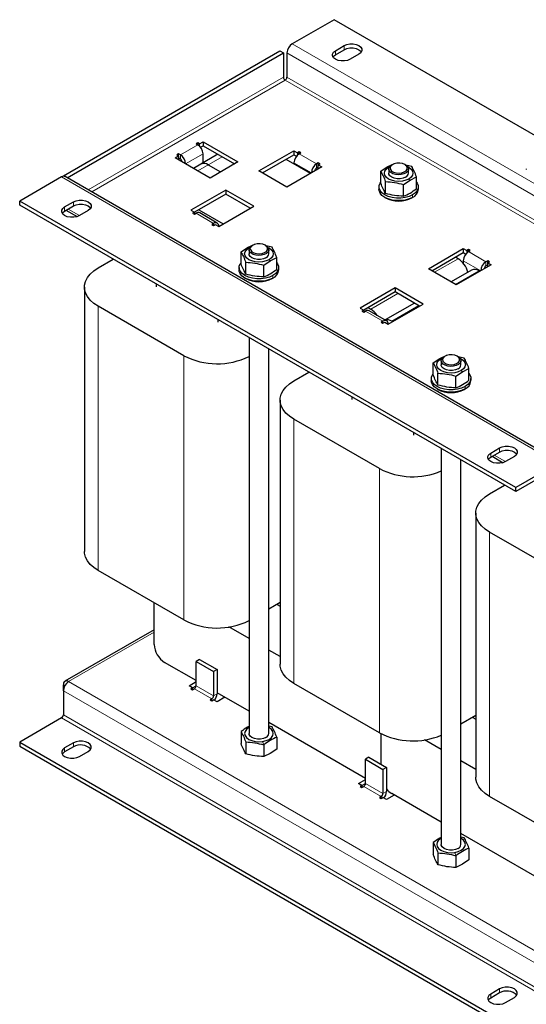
# Model space of a CAD drawing. Header units: millimetres. Extents: x 5 to 418, y 2 to 292.
# Tile 12 of 14: x 305 to 360, y 60 to 166. Entities that reach past the tile are written whole.
import ezdxf

# ---------------------------------------------------------------- set-up
doc = ezdxf.new("R2010")
doc.units = ezdxf.units.MM

msp = doc.modelspace()

# ---------------------------------------------------------------- linework, layer by layer
at = {"color": 7, "linetype": 'Continuous', "lineweight": 25}
for p, q in [((339.3484, 166.1128), (334.8229, 163.5003)), ((392.9, 135.1982), (339.3484, 166.1128)), ((310.1213, 149.2403), (333.503, 162.7382)), ((333.503, 162.7382), (333.8801, 162.5205)), ((339.4898, 162.7656), (340.4326, 163.3098)), ((339.4898, 162.3301), (340.4326, 162.8743)), ((310.5443, 149.049), (333.8801, 162.5205)), ((333.8801, 162.5205), (333.8801, 159.9076)), ((334.2572, 162.5205), (334.2572, 159.9076)), ((342.0354, 162.3846), (341.0926, 161.8403)), ((324.6406, 152.832), (324.452, 152.7232)), ((324.452, 152.7232), (324.6406, 152.6143)), ((324.8291, 152.7232), (324.6406, 152.832)), ((324.6406, 152.6143), (324.6406, 152.832)), ((324.8291, 152.7232), (325.2063, 152.9409)), ((324.8291, 152.4681), (324.8291, 152.7232)), ((324.9351, 152.3488), (325.2063, 152.5054)), ((325.2063, 152.9409), (328.9775, 150.7638)), ((325.2063, 152.9409), (325.2063, 152.5054)), ((325.2063, 152.5054), (328.6003, 150.546)), ((322.1893, 151.1992), (322.5664, 151.4169)), ((325.9605, 149.0221), (322.1893, 151.1992)), ((322.5664, 151.6346), (322.3778, 151.5258)), ((322.3778, 151.5258), (322.5664, 151.4169)), ((322.755, 151.5258), (322.5664, 151.6346)), ((322.5664, 151.4169), (322.5664, 151.6346)), ((322.5664, 151.4169), (322.5664, 150.9815)), ((322.5664, 151.1991), (322.755, 151.0903)), ((326.8119, 151.5785), (324.1721, 150.0546)), ((325.2063, 150.6516), (325.2063, 151.6345)), ((331.2402, 149.7841), (335.0115, 151.9612)), ((331.6174, 149.5664), (335.0115, 151.5257)), ((336.8028, 149.5119), (334.163, 151.0359)), ((335.0115, 151.9612), (335.3886, 151.7435)), ((335.0115, 151.9612), (335.0115, 151.5257)), ((335.0115, 151.5257), (335.2827, 151.3691)), ((335.5772, 151.8523), (335.3886, 151.7435)), ((335.3886, 151.7435), (335.3886, 151.4884)), ((335.7657, 151.7435), (335.5772, 151.8523)), ((335.5772, 151.6346), (335.5772, 151.8523)), ((335.5772, 151.6346), (335.7657, 151.7435)), ((325.772, 150.4372), (327.0918, 149.6752)), ((328.9775, 150.7638), (325.9605, 149.0221)), ((338.0285, 150.2195), (334.2572, 148.0424)), ((335.0115, 150.6548), (335.0115, 150.546)), ((337.6513, 150.6549), (337.4628, 150.5461)), ((337.4628, 150.1106), (337.6513, 150.2194)), ((337.8399, 150.5461), (337.6513, 150.6549)), ((337.6513, 150.4372), (337.6513, 150.6549)), ((337.6513, 150.4372), (337.8399, 150.5461)), ((337.6513, 150.4372), (338.0285, 150.2195)), ((337.6513, 150.0018), (337.6513, 150.4372)), ((344.3919, 149.7445), (345.0995, 150.2116)), ((345.0995, 150.2116), (345.8072, 150.5615)), ((345.2315, 150.1763), (345.3601, 150.2426)), ((345.2585, 149.9804), (345.2585, 149.5449)), ((345.6651, 150.4702), (345.5708, 150.4158)), ((345.8805, 150.5546), (345.8072, 150.5615)), ((347.0796, 150.4158), (346.9853, 150.4702)), ((347.7405, 150.2624), (347.0963, 150.4012)), ((347.3919, 149.5449), (347.3919, 149.9804)), ((360.1064, 150.0156), (360.1064, 149.9479)), ((309.9328, 149.1315), (305.4073, 146.519)), ((310.1213, 149.203), (310.1213, 149.2403)), ((310.1213, 149.2403), (310.1764, 149.2085)), ((363.8843, 118.2565), (310.3327, 149.1711)), ((334.2572, 148.0424), (331.2402, 149.7841)), ((344.3919, 148.4628), (344.3919, 149.7445)), ((347.5508, 148.7965), (348.2585, 149.1464)), ((348.2585, 147.8647), (348.2585, 149.1464)), ((344.1919, 148.0643), (344.1919, 147.803)), ((344.9099, 147.3468), (344.9099, 148.6284)), ((346.8432, 148.3293), (347.5508, 148.7965)), ((346.8432, 147.0477), (346.8432, 148.3293)), ((348.4585, 147.803), (348.4585, 148.0643)), ((327.6576, 147.7159), (323.8863, 145.5388)), ((327.6576, 147.2804), (324.2635, 145.321)), ((330.6746, 145.9742), (327.6576, 147.7159)), ((327.6576, 147.7159), (327.6576, 147.2804)), ((330.2974, 145.7565), (327.6576, 147.2804)), ((344.8165, 146.9323), (344.8919, 146.8887)), ((347.7583, 146.8886), (347.8337, 146.9321)), ((358.9588, 115.6044), (305.4073, 146.519)), ((305.4073, 146.0835), (305.4073, 146.519)), ((358.9588, 115.1689), (305.4073, 146.0835)), ((310.2627, 145.8931), (311.2056, 146.4374)), ((310.2627, 145.4576), (311.2056, 146.0019)), ((326.9033, 143.7971), (330.6746, 145.9742)), ((310.4051, 145.5398), (311.5955, 144.8526)), ((312.8083, 145.5121), (311.8655, 144.9679)), ((323.8863, 145.5388), (324.2635, 145.3211)), ((324.2635, 145.3211), (324.0749, 145.2122)), ((324.0749, 145.2122), (324.2635, 145.1034)), ((324.2635, 145.3211), (324.2635, 145.1034)), ((324.2635, 145.1034), (324.452, 145.2122)), ((324.7349, 145.5931), (327.3747, 144.0692)), ((326.7376, 144.1633), (324.852, 145.2518)), ((326.3376, 144.1237), (326.1491, 144.0148)), ((326.1491, 144.0148), (326.3376, 143.906)), ((326.3376, 143.906), (326.5262, 144.0148)), ((326.5262, 144.0148), (326.9033, 143.7971)), ((329.307, 141.0361), (330.0146, 141.5033)), ((330.0146, 141.5033), (330.7222, 141.8531)), ((330.1466, 141.4679), (330.2751, 141.5343)), ((330.5802, 141.7619), (330.4859, 141.7074)), ((330.7956, 141.8462), (330.7222, 141.8531)), ((331.9946, 141.7074), (331.9003, 141.7619)), ((332.6555, 141.5541), (332.0113, 141.6928)), ((349.5307, 139.2252), (353.302, 141.4023)), ((353.302, 141.4023), (353.6791, 141.1846)), ((353.302, 141.4023), (353.302, 140.9668)), ((329.307, 139.7545), (329.307, 141.0361)), ((330.1736, 141.2721), (330.1736, 140.8366)), ((332.3069, 140.8366), (332.3069, 141.2721)), ((332.4659, 140.0882), (333.1735, 140.438)), ((333.1735, 139.1564), (333.1735, 140.438)), ((349.9079, 139.0075), (353.302, 140.9668)), ((352.7363, 140.3137), (352.4534, 140.477)), ((353.302, 140.9668), (353.5732, 140.8103)), ((353.8677, 141.2935), (353.6791, 141.1846)), ((353.6791, 141.1846), (353.6791, 140.9295)), ((354.0562, 141.1846), (353.8677, 141.2935)), ((353.8677, 141.0757), (353.8677, 141.2935)), ((353.8677, 141.0757), (354.0562, 141.1846)), ((313.8926, 139.3104), (315.5162, 140.2478)), ((329.1069, 139.3559), (329.1069, 139.0946)), ((329.825, 138.6384), (329.825, 139.92)), ((331.7583, 139.621), (332.4659, 140.0882)), ((331.7583, 138.3394), (331.7583, 139.621)), ((333.3736, 139.0946), (333.3736, 139.3559)), ((356.319, 139.6606), (352.5477, 137.4836)), ((353.302, 140.096), (353.302, 139.8121)), ((355.9418, 140.0961), (355.7533, 139.9872)), ((355.7533, 139.5517), (355.9418, 139.6606)), ((356.1304, 139.9872), (355.9418, 140.0961)), ((355.9418, 139.8783), (355.9418, 140.0961)), ((355.9418, 139.8783), (356.1304, 139.9872)), ((355.9418, 139.8783), (356.319, 139.6606)), ((355.9418, 139.4429), (355.9418, 139.8783)), ((329.7315, 138.2239), (329.8069, 138.1804)), ((332.6733, 138.1802), (332.7487, 138.2238)), ((352.5477, 137.4836), (349.5307, 139.2252)), ((354.1991, 139.0867), (351.9849, 137.8084)), ((355.0933, 138.9531), (354.999, 139.0074)), ((312.4086, 137.2422), (312.4086, 108.7177)), ((320.1528, 137.5711), (320.1528, 137.2857)), ((345.9481, 137.157), (342.1768, 134.9799)), ((348.9651, 135.4153), (345.9481, 137.157)), ((345.9481, 137.157), (345.9481, 136.7215)), ((345.9481, 136.7215), (342.554, 134.7621)), ((348.5879, 135.1976), (345.9481, 136.7215)), ((323.1321, 129.8401), (313.8926, 135.174)), ((343.0254, 135.0343), (343.3082, 134.871)), ((348.0251, 135.5225), (344.8653, 133.6984)), ((345.1938, 133.2382), (348.9651, 135.4153)), ((342.1768, 134.9799), (342.554, 134.7622)), ((342.554, 134.7622), (342.3654, 134.6533)), ((342.3654, 134.6533), (342.554, 134.5445)), ((342.554, 134.7622), (342.554, 134.5445)), ((342.554, 134.5445), (342.7425, 134.6533)), ((345.0281, 133.6044), (343.1425, 134.6929)), ((326.7902, 133.7395), (326.7902, 133.4541)), ((344.6281, 133.5648), (344.4396, 133.4559)), ((344.4396, 133.4559), (344.6281, 133.3471)), ((344.6281, 133.3471), (344.8167, 133.4559)), ((344.8167, 133.4559), (345.1938, 133.2382)), ((345.5709, 133.5647), (345.6652, 133.5103)), ((330.1736, 131.7863), (330.1736, 89.057)), ((332.3069, 89.057), (332.3069, 130.5547)), ((350.7564, 129.5293), (351.464, 129.8791)), ((351.322, 129.7879), (351.2277, 129.7334)), ((351.5374, 129.8722), (351.464, 129.8791)), ((352.7364, 129.7334), (352.6421, 129.7879)), ((353.3973, 129.5801), (352.7531, 129.7188)), ((350.0488, 129.0621), (350.7564, 129.5293)), ((350.0488, 127.7805), (350.0488, 129.0621)), ((350.8884, 129.4939), (351.0169, 129.5603)), ((350.9154, 129.2981), (350.9154, 128.8626)), ((353.0487, 128.8626), (353.0487, 129.2981)), ((335.0115, 127.1187), (336.6352, 128.0561)), ((350.5668, 126.6644), (350.5668, 127.9461)), ((352.5001, 127.647), (353.2077, 128.1142)), ((352.5001, 126.3654), (352.5001, 127.647)), ((353.2077, 128.1142), (353.9153, 128.464)), ((353.9153, 127.1824), (353.9153, 128.464)), ((349.8487, 127.3819), (349.8487, 127.1206)), ((354.1154, 127.1206), (354.1154, 127.3819)), ((350.4733, 126.2499), (350.5487, 126.2064)), ((353.4151, 126.2062), (353.4905, 126.2498)), ((333.5275, 125.0505), (333.5275, 96.526)), ((341.2717, 125.3794), (341.2717, 125.094)), ((344.251, 117.6484), (335.0115, 122.9823)), ((347.9091, 121.5478), (347.9091, 121.2624)), ((350.9154, 119.8123), (350.9154, 77.083)), ((356.2718, 119.3326), (357.2146, 119.8769)), ((356.2718, 118.8972), (357.2146, 119.4414)), ((353.0487, 77.083), (353.0487, 118.5807)), ((356.4142, 118.9793), (357.6046, 118.2921)), ((358.8174, 118.9517), (357.8746, 118.4074)), ((363.4843, 118.2169), (358.9588, 115.6044)), ((363.4843, 117.7814), (358.9588, 115.1689)), ((356.1304, 114.927), (357.7541, 115.8644)), ((358.9588, 115.1689), (358.9588, 115.6044)), ((354.6464, 112.8588), (354.6464, 84.3343)), ((365.3699, 105.4567), (356.1304, 110.7906)), ((323.1321, 101.3156), (313.8926, 106.6495)), ((319.9265, 98.6797), (319.9265, 103.1661)), ((333.5275, 103.1803), (332.3069, 102.4756)), ((333.2008, 102.9917), (333.5275, 102.8031)), ((319.9265, 100.2562), (310.287, 94.6915)), ((330.1736, 99.2965), (327.9955, 100.5539)), ((333.5275, 97.3604), (332.3069, 98.065)), ((324.8291, 97.0471), (324.452, 96.8294)), ((324.452, 94.2165), (324.452, 96.8294)), ((324.452, 96.8294), (326.3376, 95.7409)), ((324.8291, 97.0471), (326.7148, 95.9586)), ((324.452, 94.7607), (321.0579, 96.7201)), ((326.7148, 95.9586), (326.3376, 95.7409)), ((326.3376, 95.7409), (326.3376, 93.1279)), ((326.7148, 95.9586), (326.7148, 93.3456)), ((323.6978, 94.2164), (324.452, 94.6519)), ((310.1213, 93.6721), (310.1213, 94.3252)), ((310.1213, 93.6721), (310.1213, 91.0591)), ((324.0749, 93.9987), (323.6978, 94.2164)), ((324.0749, 93.9987), (323.8863, 93.8899)), ((323.8863, 93.8899), (324.0749, 93.781)), ((324.0749, 93.9987), (324.452, 94.2164)), ((324.0749, 93.9987), (324.0749, 93.781)), ((324.0749, 93.781), (324.2635, 93.8899)), ((344.251, 89.1239), (335.0115, 94.4578)), ((326.1491, 92.8013), (325.9605, 92.6925)), ((325.9605, 92.6925), (326.1491, 92.5836)), ((326.1491, 92.5836), (326.3376, 92.6925)), ((326.7148, 92.4748), (326.3376, 92.6925)), ((330.1736, 91.4577), (326.7148, 93.4545)), ((327.5633, 92.9646), (326.7148, 92.4748)), ((309.9328, 90.7325), (305.4073, 88.12)), ((354.6464, 90.9886), (353.0487, 90.0662)), ((354.3197, 90.8), (354.6464, 90.6114)), ((330.1736, 89.7036), (330.1466, 89.6883)), ((342.7425, 84.2018), (332.3069, 90.2262)), ((332.6555, 89.7745), (332.3069, 89.8496)), ((329.307, 89.2565), (329.307, 87.9749)), ((333.1735, 88.6584), (333.1735, 87.3768)), ((344.4396, 85.7263), (344.4396, 89.0205)), ((350.9154, 87.3225), (349.1144, 88.3622)), ((305.4073, 88.12), (358.9588, 57.2054)), ((305.4073, 88.12), (305.4073, 87.6845)), ((305.4073, 87.6845), (358.9588, 56.7699)), ((311.2056, 88.0384), (310.2627, 87.4941)), ((311.2056, 87.6029), (310.2627, 87.0586)), ((329.825, 88.1405), (329.825, 86.8588)), ((331.7583, 87.8414), (331.7583, 86.5598)), ((333.1735, 87.3768), (332.4659, 86.9096)), ((311.8655, 86.5689), (312.8083, 87.1131)), ((332.4659, 86.9096), (331.7583, 86.5598)), ((343.1196, 86.4882), (342.7425, 86.2705)), ((342.7425, 83.6576), (342.7425, 86.2705)), ((342.7425, 86.2705), (344.6281, 85.182)), ((343.1196, 86.4882), (345.0053, 85.3997)), ((345.0053, 85.3997), (344.6281, 85.182)), ((344.6281, 85.182), (344.6281, 82.5691)), ((345.0053, 85.3997), (345.0053, 82.7868)), ((354.6464, 85.1687), (353.0487, 86.091)), ((341.9883, 83.6576), (342.7425, 84.093)), ((342.3654, 83.4399), (341.9883, 83.6576)), ((342.3654, 83.4399), (342.1768, 83.331)), ((342.1768, 83.331), (342.3654, 83.2222)), ((342.3654, 83.4398), (342.7425, 83.6575)), ((342.3654, 83.4399), (342.3654, 83.2222)), ((342.3654, 83.2222), (342.554, 83.331)), ((344.4396, 82.2425), (344.251, 82.1336)), ((344.251, 82.1336), (344.4396, 82.0248)), ((344.4396, 82.0248), (344.6281, 82.1336)), ((345.0053, 81.9159), (344.6281, 82.1336)), ((345.8538, 82.4057), (345.0053, 81.9159)), ((350.9154, 79.4838), (345.5709, 82.569)), ((365.3699, 76.9322), (356.1304, 82.2661)), ((350.9154, 77.7296), (350.8884, 77.7144)), ((361.033, 73.643), (353.0487, 78.2522)), ((353.3973, 77.8005), (353.0487, 77.8756)), ((350.0488, 77.2825), (350.0488, 76.0009)), ((353.9153, 76.6844), (353.9153, 75.4028)), ((350.5668, 76.1665), (350.5668, 74.8848)), ((352.5001, 75.8674), (352.5001, 74.5858)), ((353.2077, 74.9356), (352.5001, 74.5858)), ((353.9153, 75.4028), (353.2077, 74.9356)), ((357.2146, 61.4779), (356.2718, 60.9336)), ((357.2146, 61.0424), (356.2718, 60.4982)), ((357.8746, 60.0084), (358.8174, 60.5527))]:
    msp.add_line(p, q, dxfattribs=at)
at = {"color": 7, "linetype": 'Continuous', "lineweight": 18}
for p, q in [((388.3745, 132.5857), (334.8229, 163.5003)), ((339.4898, 162.7656), (339.4898, 162.3301)), ((340.4326, 163.3098), (340.4326, 162.8743)), ((387.8088, 131.6059), (334.2572, 162.5205)), ((333.8801, 159.9076), (312.8074, 147.7426)), ((313.1845, 147.5248), (334.0687, 159.581)), ((385.3571, 129.9728), (334.0687, 159.581)), ((385.7342, 130.1906), (334.2572, 159.9076)), ((322.755, 151.5258), (324.6406, 152.6143)), ((322.755, 151.0903), (322.755, 151.5258)), ((325.2063, 151.6345), (323.3207, 150.546)), ((327.2804, 151.308), (324.6406, 149.7841)), ((335.5772, 151.6346), (337.4628, 150.5461)), ((335.0115, 150.6548), (336.897, 149.5663)), ((337.4628, 150.1106), (337.4628, 150.5461)), ((345.2315, 150.1763), (345.0995, 150.2116)), ((363.4843, 118.2169), (309.9328, 149.1315)), ((347.4188, 148.9136), (347.5508, 148.7965)), ((347.8337, 147.1934), (347.8337, 146.9321)), ((310.2627, 145.8931), (310.2627, 145.4576)), ((311.8651, 144.9676), (310.6395, 145.6751)), ((311.2056, 146.4374), (311.2056, 146.0019)), ((326.3376, 144.1237), (324.452, 145.2122)), ((326.3376, 143.906), (326.3376, 144.1237)), ((330.1466, 141.4679), (330.0146, 141.5033)), ((350.1908, 138.8442), (352.7363, 140.3137)), ((353.8677, 141.0757), (355.7533, 139.9872)), ((332.3339, 140.2052), (332.4659, 140.0882)), ((355.1875, 139.0075), (353.302, 140.096)), ((355.7533, 139.5517), (355.7533, 139.9872)), ((332.7487, 138.4851), (332.7487, 138.2238)), ((354.999, 139.0074), (352.4535, 137.5379)), ((343.3082, 134.871), (346.2309, 136.5582)), ((313.8926, 106.6495), (313.8926, 135.174)), ((348.4937, 135.252), (345.5709, 133.5647)), ((344.6281, 133.5648), (342.7425, 134.6533)), ((344.6281, 133.3471), (344.6281, 133.5648)), ((323.1321, 101.3156), (323.1321, 129.8401)), ((350.8884, 129.4939), (350.7564, 129.5293)), ((353.0757, 128.2312), (353.2077, 128.1142)), ((353.4905, 126.5111), (353.4905, 126.2498)), ((335.0115, 94.4578), (335.0115, 122.9823)), ((356.2718, 119.3326), (356.2718, 118.8972)), ((357.8741, 118.4071), (356.6486, 119.1146)), ((357.2146, 119.8769), (357.2146, 119.4414)), ((344.251, 89.1239), (344.251, 117.6484)), ((356.1304, 82.2661), (356.1304, 110.7906)), ((319.9265, 99.9857), (310.687, 94.6519)), ((310.687, 94.6519), (364.2386, 63.7372)), ((310.287, 94.2296), (310.1213, 94.3252)), ((310.1213, 93.6721), (363.6729, 62.7574)), ((324.2635, 93.8899), (326.1491, 92.8013)), ((326.3376, 93.1279), (324.452, 94.2165)), ((326.1491, 92.8013), (326.1491, 92.5836)), ((326.3376, 93.1279), (326.7148, 93.3456)), ((309.9328, 90.7325), (363.4843, 59.8179)), ((310.1213, 91.0591), (363.6729, 60.1445)), ((310.2627, 87.0586), (310.2627, 87.4941)), ((311.2056, 87.6029), (311.2056, 88.0384)), ((331.6406, 88.1945), (331.7583, 87.8414)), ((342.554, 83.331), (344.4396, 82.2425)), ((344.6281, 82.5691), (342.7425, 83.6576)), ((344.4396, 82.2425), (344.4396, 82.0248)), ((344.6281, 82.5691), (345.0053, 82.7868)), ((352.3824, 76.2206), (352.5001, 75.8674)), ((356.2718, 60.4982), (356.2718, 60.9336)), ((357.2146, 61.0424), (357.2146, 61.4779))]:
    msp.add_line(p, q, dxfattribs=at)
at = {"color": 7, "linetype": 'Continuous', "lineweight": 25, "flags": 128}
for points in [[(341.0926, 161.8403), (340.8057, 161.72), (340.4685, 161.6567), (340.1139, 161.6567), (339.7767, 161.72), (339.4898, 161.8403), (339.2814, 162.0059), (339.1718, 162.2006), (339.1718, 162.4053), (339.2814, 162.6), (339.4898, 162.7656)], [(340.4326, 163.3098), (340.7195, 163.4301), (341.0567, 163.4934), (341.4113, 163.4934), (341.7485, 163.4301), (342.0354, 163.3098), (342.2438, 163.1442), (342.3534, 162.9495), (342.3534, 162.7448), (342.2438, 162.5502), (342.0354, 162.3846)], [(340.4326, 162.8743), (340.7195, 162.9947), (341.0567, 163.0579), (341.4113, 163.0579), (341.7485, 162.9947), (342.0354, 162.8743), (342.2438, 162.7087), (342.3027, 162.6295)], [(339.2225, 162.0852), (339.2814, 162.1645), (339.4898, 162.3301)], [(347.4188, 148.9136), (347.0985, 148.7717), (346.7255, 148.6825), (346.3252, 148.652), (345.9249, 148.6825), (345.5519, 148.7717), (345.2315, 148.9136), (344.9857, 149.0985), (344.8312, 149.3138), (344.7785, 149.5449), (344.8312, 149.776), (344.9857, 149.9914), (345.2315, 150.1763)], [(347.0794, 150.4158), (347.2682, 150.2681), (347.3733, 150.0949), (347.3851, 149.9115), (347.3029, 149.7342), (347.1337, 149.5787), (346.8927, 149.459), (346.6013, 149.3856), (346.2853, 149.3651), (345.9729, 149.3992), (345.6918, 149.485), (345.467, 149.6147), (345.3184, 149.777), (345.2593, 149.9574), (345.2949, 150.1398), (345.422, 150.308), (345.5708, 150.4158)], [(346.9852, 150.4703), (346.7351, 150.5733), (346.4406, 150.6239), (346.1337, 150.6166), (345.8474, 150.5521), (345.613, 150.4375), (345.4557, 150.2851), (345.3927, 150.1115), (345.4307, 149.9355), (345.5656, 149.7762), (345.7829, 149.6508), (346.0589, 149.5729), (346.3638, 149.5509), (346.6645, 149.5873), (346.9284, 149.6781), (347.127, 149.8135), (347.2387, 149.9787), (347.2514, 150.1559), (347.1637, 150.3259), (346.9852, 150.4703)], [(347.2903, 150.2426), (347.4188, 150.1763), (347.6646, 149.9914), (347.8192, 149.776), (347.8719, 149.5449), (347.8192, 149.3138), (347.6646, 149.0985), (347.4188, 148.9136)], [(347.0794, 149.1095), (346.8094, 148.9963), (346.4921, 148.9367), (346.1583, 148.9367), (345.8409, 148.9963), (345.5709, 149.1095), (345.3748, 149.2654), (345.2717, 149.4486), (345.2585, 149.5449)], [(347.8337, 146.9321), (347.4602, 146.7602), (347.0298, 146.6405), (346.564, 146.5792), (346.0863, 146.5792), (345.6206, 146.6405), (345.1902, 146.7602), (344.8167, 146.9321), (344.5188, 147.1477), (344.3116, 147.3962), (344.2053, 147.6651), (344.1919, 147.803)], [(347.8337, 147.1934), (347.4602, 147.0215), (347.0298, 146.9018), (346.564, 146.8405), (346.0863, 146.8405), (345.6206, 146.9018), (345.1902, 147.0215), (344.8167, 147.1934), (344.5188, 147.409), (344.3116, 147.6575), (344.2053, 147.9264), (344.2053, 148.2021), (344.3116, 148.471), (344.3919, 148.5849)], [(348.2585, 148.5849), (348.3388, 148.471), (348.4451, 148.2021), (348.4451, 147.9264), (348.3388, 147.6575), (348.1315, 147.409), (347.8337, 147.1934)], [(311.8655, 144.9679), (311.5787, 144.8475), (311.2414, 144.7843), (310.8868, 144.7843), (310.5496, 144.8475), (310.2627, 144.9679), (310.0543, 145.1335), (309.9448, 145.3281), (309.9448, 145.5328), (310.0543, 145.7275), (310.2627, 145.8931)], [(311.2056, 146.4374), (311.4924, 146.5577), (311.8296, 146.621), (312.1842, 146.621), (312.5215, 146.5577), (312.8083, 146.4374), (313.0167, 146.2718), (313.1263, 146.0771), (313.1263, 145.8724), (313.0167, 145.6777), (312.8083, 145.5121)], [(311.2056, 146.0019), (311.4924, 146.1222), (311.8296, 146.1855), (312.1842, 146.1855), (312.5215, 146.1222), (312.8083, 146.0019), (313.0167, 145.8363), (313.0757, 145.757)], [(309.9954, 145.2127), (310.0543, 145.292), (310.2627, 145.4576)], [(332.3339, 140.2052), (332.0136, 140.0633), (331.6406, 139.9741), (331.2402, 139.9437), (330.8399, 139.9741), (330.4669, 140.0633), (330.1466, 140.2052), (329.9008, 140.3901), (329.7463, 140.6055), (329.6936, 140.8366), (329.7463, 141.0677), (329.9008, 141.283), (330.1466, 141.4679)], [(331.9945, 141.7075), (332.1833, 141.5598), (332.2883, 141.3865), (332.3002, 141.2031), (332.2179, 141.0258), (332.0487, 140.8704), (331.8077, 140.7507), (331.5163, 140.6773), (331.2004, 140.6567), (330.8879, 140.6908), (330.6068, 140.7766), (330.382, 140.9064), (330.2334, 141.0687), (330.1743, 141.249), (330.2099, 141.4314), (330.3371, 141.5997), (330.4859, 141.7074)], [(331.9002, 141.7619), (331.6502, 141.865), (331.3557, 141.9156), (331.0487, 141.9083), (330.7625, 141.8438), (330.528, 141.7292), (330.3708, 141.5768), (330.3077, 141.4032), (330.3457, 141.2272), (330.4807, 141.0678), (330.6979, 140.9424), (330.9739, 140.8645), (331.2788, 140.8426), (331.5795, 140.879), (331.8435, 140.9698), (332.042, 141.1051), (332.1537, 141.2704), (332.1664, 141.4476), (332.0787, 141.6176), (331.9002, 141.7619)], [(332.2054, 141.5343), (332.3339, 141.4679), (332.5797, 141.283), (332.7342, 141.0677), (332.7869, 140.8366), (332.7342, 140.6055), (332.5797, 140.3901), (332.3339, 140.2052)], [(331.9945, 140.4011), (331.7245, 140.2879), (331.4071, 140.2284), (331.0734, 140.2284), (330.756, 140.2879), (330.486, 140.4011), (330.2898, 140.557), (330.1867, 140.7402), (330.1736, 140.8366)], [(313.8926, 135.174), (313.4192, 135.4894), (313.0283, 135.8404), (312.728, 136.22), (312.5244, 136.6205), (312.4215, 137.0335), (312.4215, 137.4509), (312.5244, 137.8639), (312.728, 138.2644), (313.0283, 138.644), (313.4192, 138.995), (313.8926, 139.3104)], [(332.7487, 138.4851), (332.3752, 138.3131), (331.9448, 138.1935), (331.4791, 138.1321), (331.0014, 138.1321), (330.5356, 138.1935), (330.1052, 138.3131), (329.7318, 138.4851), (329.4339, 138.7007), (329.2266, 138.9492), (329.1203, 139.218), (329.1203, 139.4938), (329.2266, 139.7627), (329.307, 139.8766)], [(333.1735, 139.8766), (333.2539, 139.7627), (333.3602, 139.4938), (333.3602, 139.218), (333.2539, 138.9492), (333.0466, 138.7007), (332.7487, 138.4851)], [(332.7487, 138.2238), (332.3752, 138.0518), (331.9448, 137.9322), (331.4791, 137.8708), (331.0014, 137.8708), (330.5356, 137.9322), (330.1052, 138.0518), (329.7318, 138.2238), (329.4339, 138.4394), (329.2266, 138.6879), (329.1203, 138.9567), (329.1069, 139.0946)], [(352.7363, 129.7335), (352.9251, 129.5858), (353.0301, 129.4125), (353.042, 129.2291), (352.9597, 129.0518), (352.7905, 128.8964), (352.5495, 128.7767), (352.2581, 128.7033), (351.9422, 128.6827), (351.6297, 128.7169), (351.3486, 128.8026), (351.1238, 128.9324), (350.9752, 129.0947), (350.9161, 129.275), (350.9517, 129.4574), (351.0789, 129.6257), (351.2277, 129.7334)], [(352.642, 129.7879), (352.392, 129.891), (352.0975, 129.9416), (351.7905, 129.9343), (351.5043, 129.8698), (351.2698, 129.7552), (351.1126, 129.6028), (351.0495, 129.4292), (351.0875, 129.2532), (351.2225, 129.0939), (351.4397, 128.9684), (351.7157, 128.8905), (352.0206, 128.8686), (352.3213, 128.905), (352.5853, 128.9958), (352.7838, 129.1311), (352.8955, 129.2964), (352.9082, 129.4736), (352.8205, 129.6436), (352.642, 129.7879)], [(353.0757, 128.2312), (352.7554, 128.0893), (352.3824, 128.0001), (351.982, 127.9697), (351.5817, 128.0001), (351.2087, 128.0893), (350.8884, 128.2312), (350.6426, 128.4161), (350.4881, 128.6315), (350.4354, 128.8626), (350.4881, 129.0937), (350.6426, 129.309), (350.8884, 129.4939)], [(352.7363, 128.4272), (352.4663, 128.3139), (352.1489, 128.2544), (351.8152, 128.2544), (351.4978, 128.3139), (351.2278, 128.4272), (351.0316, 128.583), (350.9285, 128.7663), (350.9154, 128.8626)], [(352.9472, 129.5603), (353.0757, 129.4939), (353.3215, 129.309), (353.476, 129.0937), (353.5287, 128.8626), (353.476, 128.6315), (353.3215, 128.4161), (353.0757, 128.2312)], [(353.4905, 126.5111), (353.117, 126.3391), (352.6866, 126.2195), (352.2209, 126.1581), (351.7432, 126.1581), (351.2774, 126.2195), (350.847, 126.3391), (350.4735, 126.5111), (350.1757, 126.7267), (349.9684, 126.9752), (349.8621, 127.244), (349.8621, 127.5198), (349.9684, 127.7887), (350.0488, 127.9026)], [(353.9153, 127.9026), (353.9957, 127.7887), (354.102, 127.5198), (354.102, 127.244), (353.9957, 126.9752), (353.7884, 126.7267), (353.4905, 126.5111)], [(335.0115, 122.9823), (334.5381, 123.2977), (334.1472, 123.6487), (333.8469, 124.0283), (333.6433, 124.4288), (333.5404, 124.8418), (333.5404, 125.2592), (333.6433, 125.6722), (333.8469, 126.0727), (334.1472, 126.4523), (334.5381, 126.8033), (335.0115, 127.1187)], [(353.4905, 126.2498), (353.117, 126.0778), (352.6866, 125.9582), (352.2209, 125.8968), (351.7432, 125.8968), (351.2774, 125.9582), (350.847, 126.0778), (350.4735, 126.2498), (350.1757, 126.4654), (349.9684, 126.7139), (349.8621, 126.9827), (349.8487, 127.1206)], [(357.8746, 118.4074), (357.5877, 118.2871), (357.2505, 118.2238), (356.8959, 118.2238), (356.5587, 118.2871), (356.2718, 118.4074), (356.0634, 118.573), (355.9538, 118.7677), (355.9538, 118.9724), (356.0634, 119.167), (356.2718, 119.3326)], [(357.2146, 119.8769), (357.5015, 119.9972), (357.8387, 120.0605), (358.1933, 120.0605), (358.5305, 119.9972), (358.8174, 119.8769), (359.0258, 119.7113), (359.1354, 119.5166), (359.1354, 119.3119), (359.0258, 119.1173), (358.8174, 118.9517)], [(357.2146, 119.4414), (357.5015, 119.5617), (357.8387, 119.625), (358.1933, 119.625), (358.5305, 119.5617), (358.8174, 119.4414), (359.0258, 119.2758), (359.0847, 119.1965)], [(356.0045, 118.6523), (356.0634, 118.7316), (356.2718, 118.8972)], [(356.1304, 110.7906), (355.657, 111.106), (355.2662, 111.457), (354.9659, 111.8366), (354.7622, 112.2371), (354.6593, 112.6501), (354.6593, 113.0675), (354.7622, 113.4805), (354.9659, 113.881), (355.2662, 114.2606), (355.657, 114.6116), (356.1304, 114.927)], [(313.8926, 106.6495), (313.4192, 106.9649), (313.0283, 107.3159), (312.728, 107.6955), (312.5244, 108.096), (312.4215, 108.509), (312.4086, 108.7177)], [(335.0115, 94.4578), (334.5381, 94.7732), (334.1472, 95.1242), (333.8469, 95.5039), (333.6433, 95.9043), (333.5404, 96.3173), (333.5275, 96.526)], [(330.1466, 89.6883), (329.9008, 89.5034), (329.7463, 89.2881), (329.6936, 89.057), (329.7463, 88.8259), (329.9008, 88.6106), (330.1466, 88.4256), (330.4669, 88.2837), (330.8399, 88.1945), (331.2402, 88.1641), (331.6406, 88.1945)], [(331.6406, 88.1945), (332.0136, 88.2837), (332.3339, 88.4256), (332.5797, 88.6106), (332.7342, 88.8259), (332.7869, 89.057), (332.7342, 89.2881), (332.5797, 89.5034), (332.3339, 89.6883), (332.3069, 89.7036)], [(312.8083, 87.1131), (313.0167, 87.2787), (313.1263, 87.4734), (313.1263, 87.6781), (313.0167, 87.8728), (312.8083, 88.0384), (312.5215, 88.1587), (312.1842, 88.222), (311.8296, 88.222), (311.4924, 88.1587), (311.2056, 88.0384)], [(331.9945, 88.6216), (331.7245, 88.5083), (331.4071, 88.4488), (331.0734, 88.4488), (330.756, 88.5083), (330.486, 88.6216), (330.2898, 88.7774), (330.1867, 88.9607), (330.1736, 89.057)], [(310.2627, 87.4941), (310.0543, 87.3285), (309.9448, 87.1338), (309.9448, 86.9291), (310.0543, 86.7345), (310.2627, 86.5689), (310.5496, 86.4485), (310.8868, 86.3853), (311.2414, 86.3853), (311.5787, 86.4485), (311.8655, 86.5689)], [(310.2627, 87.0586), (310.0543, 86.893), (309.9954, 86.8137)], [(356.1304, 82.2661), (355.657, 82.5815), (355.2662, 82.9325), (354.9659, 83.3122), (354.7622, 83.7126), (354.6593, 84.1257), (354.6464, 84.3343)], [(350.8884, 77.7144), (350.6426, 77.5294), (350.4881, 77.3141), (350.4354, 77.083), (350.4881, 76.8519), (350.6426, 76.6366), (350.8884, 76.4516), (351.2087, 76.3098), (351.5817, 76.2206), (351.982, 76.1901), (352.3824, 76.2206)], [(352.3824, 76.2206), (352.7554, 76.3098), (353.0757, 76.4516), (353.3215, 76.6366), (353.476, 76.8519), (353.5287, 77.083), (353.476, 77.3141), (353.3215, 77.5294), (353.0757, 77.7144), (353.0487, 77.7296)], [(352.7363, 76.6476), (352.4663, 76.5343), (352.1489, 76.4748), (351.8152, 76.4748), (351.4978, 76.5343), (351.2278, 76.6476), (351.0316, 76.8035), (350.9285, 76.9867), (350.9154, 77.083)], [(358.8174, 60.5527), (359.0258, 60.7183), (359.1354, 60.9129), (359.1354, 61.1176), (359.0258, 61.3123), (358.8174, 61.4779), (358.5305, 61.5982), (358.1933, 61.6615), (357.8387, 61.6615), (357.5015, 61.5982), (357.2146, 61.4779)], [(356.2718, 60.9336), (356.0634, 60.768), (355.9538, 60.5734), (355.9538, 60.3687), (356.0634, 60.174), (356.2718, 60.0084), (356.5587, 59.8881), (356.8959, 59.8248), (357.2505, 59.8248), (357.5877, 59.8881), (357.8746, 60.0084)], [(356.2718, 60.4982), (356.0634, 60.3326), (356.0045, 60.2533)]]:
    msp.add_lwpolyline(points, dxfattribs=at)
at = {"color": 7, "linetype": 'Continuous', "lineweight": 25}
for centre, radius, start, end in [((335.4854, 162.4646), 1.2294, 122.605478, 177.394522), ((334.2895, 159.9262), 0.4098, 182.605478, 237.394522), ((333.8478, 159.9262), 0.4098, 302.605478, 357.394522), ((323.9781, 151.5786), 1.2294, 2.605478, 57.394522), ((322.0925, 150.4901), 1.2294, 2.605478, 57.394522), ((322.5341, 150.7451), 0.4098, 2.605478, 57.394522), ((336.2397, 150.5989), 1.2294, 122.605478, 177.394522), ((325.3033, 149.7829), 0.8048, 54.382423, 114.307119), ((338.1253, 149.5104), 1.2294, 122.605478, 177.394522), ((337.6836, 149.7654), 0.4098, 122.605478, 177.394522), ((310.1671, 148.8044), 0.4024, 65.692881, 125.617577), ((346.8754, 149.5857), 0.518, 293.190763, 355.489096), ((347.414, 147.8929), 1.0484, 293.599171, 355.080688), ((346.3252, 149.6296), 3.093, 242.392927, 297.601698), ((324.6864, 144.8851), 0.4024, 65.692881, 125.617577), ((326.5585, 143.8529), 0.3494, 350.785963, 129.203285), ((331.7905, 140.8773), 0.518, 293.190763, 355.489096), ((351.3596, 138.2002), 2.5224, 15.019743, 56.920744), ((354.5301, 140.0401), 1.2294, 122.605478, 177.394522), ((356.4158, 138.9515), 1.2294, 122.605478, 177.394522), ((355.9741, 139.2065), 0.4098, 122.605478, 177.394522), ((331.2403, 140.9212), 3.093, 242.392927, 297.601698), ((332.329, 139.1845), 1.0484, 293.599171, 355.080688), ((354.5304, 138.3532), 0.8048, 54.382423, 114.307119), ((342.9769, 134.3262), 0.4024, 65.692881, 125.617577), ((342.1255, 132.9614), 2.2462, 33.382015, 58.228233), ((344.849, 133.2941), 0.3494, 350.785963, 129.203285), ((345.0848, 132.8617), 0.8547, 55.335806, 104.001958), ((326.721, 136.7503), 7.7866, 242.554206, 296.321136), ((352.5323, 128.9033), 0.518, 293.190763, 355.489096), ((353.0708, 127.2105), 1.0484, 293.599171, 355.080688), ((351.9821, 128.9472), 3.093, 242.392927, 297.601698), ((347.8535, 124.6302), 7.8564, 242.706716, 292.937241), ((326.721, 108.2258), 7.7866, 242.554206, 296.321136), ((322.3829, 98.7915), 2.4589, 182.605478, 237.394522), ((310.4662, 94.3811), 0.3494, 50.796715, 189.214037), ((311.3495, 93.6162), 1.2294, 122.605478, 177.394522), ((324.0426, 94.2351), 0.4098, 302.605478, 357.394522), ((325.9282, 93.1466), 0.4098, 302.605478, 357.394522), ((325.4883, 93.4027), 1.2278, 321.080345, 357.33832), ((309.7119, 91.0778), 0.4098, 302.605478, 357.394522), ((331.7905, 89.0977), 0.518, 293.190763, 355.489096), ((347.8535, 96.1057), 7.8564, 242.706716, 292.937241), ((311.9838, 86.2827), 1.5325, 44.560583, 120.518818), ((342.3331, 83.6762), 0.4098, 302.605478, 357.394522), ((346.6628, 84.3701), 2.1062, 218.096886, 238.775949), ((344.2187, 82.5877), 0.4098, 302.605478, 357.394522), ((343.7788, 82.8438), 1.2278, 321.080345, 357.33832), ((352.5323, 77.1237), 0.518, 293.190763, 355.489096), ((357.9929, 59.7223), 1.5325, 44.560583, 120.518818)]:
    msp.add_arc(centre, radius, start, end, dxfattribs=at)
for points, knots in [([(348.2585, 149.1464), (348.1721, 149.3617), (347.9995, 149.7924), (347.8268, 150.1057), (347.7405, 150.2624)], [0, 0, 0, 0, 0.499994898, 1, 1, 1, 1]), ([(344.3919, 149.7445), (344.4782, 149.5878), (344.6509, 149.2744), (344.8236, 148.8437), (344.9099, 148.6284)], [0, 0, 0, 0, 0.4999949, 1, 1, 1, 1]), ([(344.9099, 147.3468), (344.8236, 147.5034), (344.6509, 147.8168), (344.4782, 148.2475), (344.3919, 148.4628)], [0, 0, 0, 0, 0.499994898, 1, 1, 1, 1]), ([(344.9099, 148.6284), (345.2321, 148.6079), (345.8766, 148.5669), (346.521, 148.4085), (346.8432, 148.3293)], [0, 0, 0, 0, 0.4999949, 1, 1, 1, 1]), ([(346.8432, 147.0477), (347.0795, 147.1547), (347.5513, 147.3685), (348.023, 147.6995), (348.2585, 147.8647)], [0, 0, 0, 0, 0.500872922, 1, 1, 1, 1]), ([(346.8432, 147.0477), (346.521, 147.0682), (345.8766, 147.1092), (345.2321, 147.2676), (344.9099, 147.3468)], [0, 0, 0, 0, 0.499994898, 1, 1, 1, 1]), ([(333.1735, 140.438), (333.0872, 140.6534), (332.9145, 141.084), (332.7418, 141.3974), (332.6555, 141.5541)], [0, 0, 0, 0, 0.499994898, 1, 1, 1, 1]), ([(329.307, 141.0361), (329.3933, 140.8794), (329.566, 140.5661), (329.7386, 140.1354), (329.825, 139.92)], [0, 0, 0, 0, 0.4999949, 1, 1, 1, 1]), ([(329.825, 138.6384), (329.7386, 138.7951), (329.566, 139.1084), (329.3933, 139.5391), (329.307, 139.7545)], [0, 0, 0, 0, 0.499994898, 1, 1, 1, 1]), ([(329.825, 139.92), (330.1472, 139.8995), (330.7916, 139.8585), (331.436, 139.7002), (331.7583, 139.621)], [0, 0, 0, 0, 0.4999949, 1, 1, 1, 1]), ([(331.7583, 138.3394), (331.4361, 138.3599), (330.7916, 138.4009), (330.1472, 138.5592), (329.825, 138.6384)], [0, 0, 0, 0, 0.499994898, 1, 1, 1, 1]), ([(331.7583, 138.3394), (331.9946, 138.4464), (332.4663, 138.6601), (332.9381, 138.9911), (333.1735, 139.1564)], [0, 0, 0, 0, 0.500872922, 1, 1, 1, 1]), ([(350.0488, 129.0621), (350.1351, 128.9054), (350.3078, 128.5921), (350.4804, 128.1614), (350.5668, 127.9461)], [0, 0, 0, 0, 0.4999949, 1, 1, 1, 1]), ([(353.9153, 128.464), (353.829, 128.6794), (353.6563, 129.1101), (353.4836, 129.4234), (353.3973, 129.5801)], [0, 0, 0, 0, 0.499994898, 1, 1, 1, 1]), ([(350.5668, 126.6644), (350.4804, 126.8211), (350.3078, 127.1344), (350.1351, 127.5651), (350.0488, 127.7805)], [0, 0, 0, 0, 0.499994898, 1, 1, 1, 1]), ([(350.5668, 127.9461), (350.889, 127.9256), (351.5334, 127.8845), (352.1778, 127.7262), (352.5001, 127.647)], [0, 0, 0, 0, 0.4999949, 1, 1, 1, 1]), ([(352.5001, 126.3654), (352.1779, 126.3859), (351.5334, 126.4269), (350.889, 126.5852), (350.5668, 126.6644)], [0, 0, 0, 0, 0.499994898, 1, 1, 1, 1]), ([(352.5001, 126.3654), (352.7364, 126.4724), (353.2081, 126.6861), (353.6799, 127.0172), (353.9153, 127.1824)], [0, 0, 0, 0, 0.500872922, 1, 1, 1, 1]), ([(330.1736, 89.8022), (330.1202, 89.7766), (329.8313, 89.6382), (329.5424, 89.4279), (329.307, 89.2565)], [0, 0, 0, 0, 0.18488537, 1, 1, 1, 1]), ([(333.1735, 88.6584), (333.0872, 88.8738), (332.9145, 89.3045), (332.7418, 89.6178), (332.6555, 89.7745)], [0, 0, 0, 0, 0.4999949, 1, 1, 1, 1]), ([(329.307, 89.2565), (329.3933, 89.0999), (329.566, 88.7865), (329.7386, 88.3558), (329.825, 88.1405)], [0, 0, 0, 0, 0.4999949, 1, 1, 1, 1]), ([(333.1735, 88.6584), (332.9372, 88.5514), (332.4655, 88.3377), (331.9937, 88.0067), (331.7583, 87.8414)], [0, 0, 0, 0, 0.500872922, 1, 1, 1, 1]), ([(329.825, 86.8588), (329.7386, 87.0155), (329.566, 87.3289), (329.3933, 87.7595), (329.307, 87.9749)], [0, 0, 0, 0, 0.4999949, 1, 1, 1, 1]), ([(329.825, 88.1405), (330.1472, 88.12), (330.7916, 88.0789), (331.436, 87.9206), (331.7583, 87.8414)], [0, 0, 0, 0, 0.4999949, 1, 1, 1, 1]), ([(331.7583, 86.5598), (331.4361, 86.5803), (330.7916, 86.6213), (330.1472, 86.7797), (329.825, 86.8588)], [0, 0, 0, 0, 0.499994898, 1, 1, 1, 1]), ([(350.9154, 77.8282), (350.862, 77.8026), (350.5731, 77.6642), (350.2842, 77.4539), (350.0488, 77.2825)], [0, 0, 0, 0, 0.18488537, 1, 1, 1, 1]), ([(353.9153, 76.6844), (353.829, 76.8998), (353.6563, 77.3305), (353.4836, 77.6438), (353.3973, 77.8005)], [0, 0, 0, 0, 0.4999949, 1, 1, 1, 1]), ([(350.0488, 77.2825), (350.1351, 77.1259), (350.3078, 76.8125), (350.4804, 76.3818), (350.5668, 76.1665)], [0, 0, 0, 0, 0.4999949, 1, 1, 1, 1]), ([(353.9153, 76.6844), (353.679, 76.5774), (353.2073, 76.3637), (352.7355, 76.0327), (352.5001, 75.8674)], [0, 0, 0, 0, 0.500872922, 1, 1, 1, 1]), ([(350.5668, 74.8848), (350.4804, 75.0415), (350.3078, 75.3549), (350.1351, 75.7856), (350.0488, 76.0009)], [0, 0, 0, 0, 0.4999949, 1, 1, 1, 1]), ([(350.5668, 76.1665), (350.889, 76.146), (351.5334, 76.105), (352.1778, 75.9466), (352.5001, 75.8674)], [0, 0, 0, 0, 0.4999949, 1, 1, 1, 1]), ([(352.5001, 74.5858), (352.1779, 74.6063), (351.5334, 74.6473), (350.889, 74.8057), (350.5668, 74.8848)], [0, 0, 0, 0, 0.499994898, 1, 1, 1, 1])]:
    msp.add_open_spline(points, degree=3, knots=knots, dxfattribs=at)

doc.saveas('drawing.dxf')
